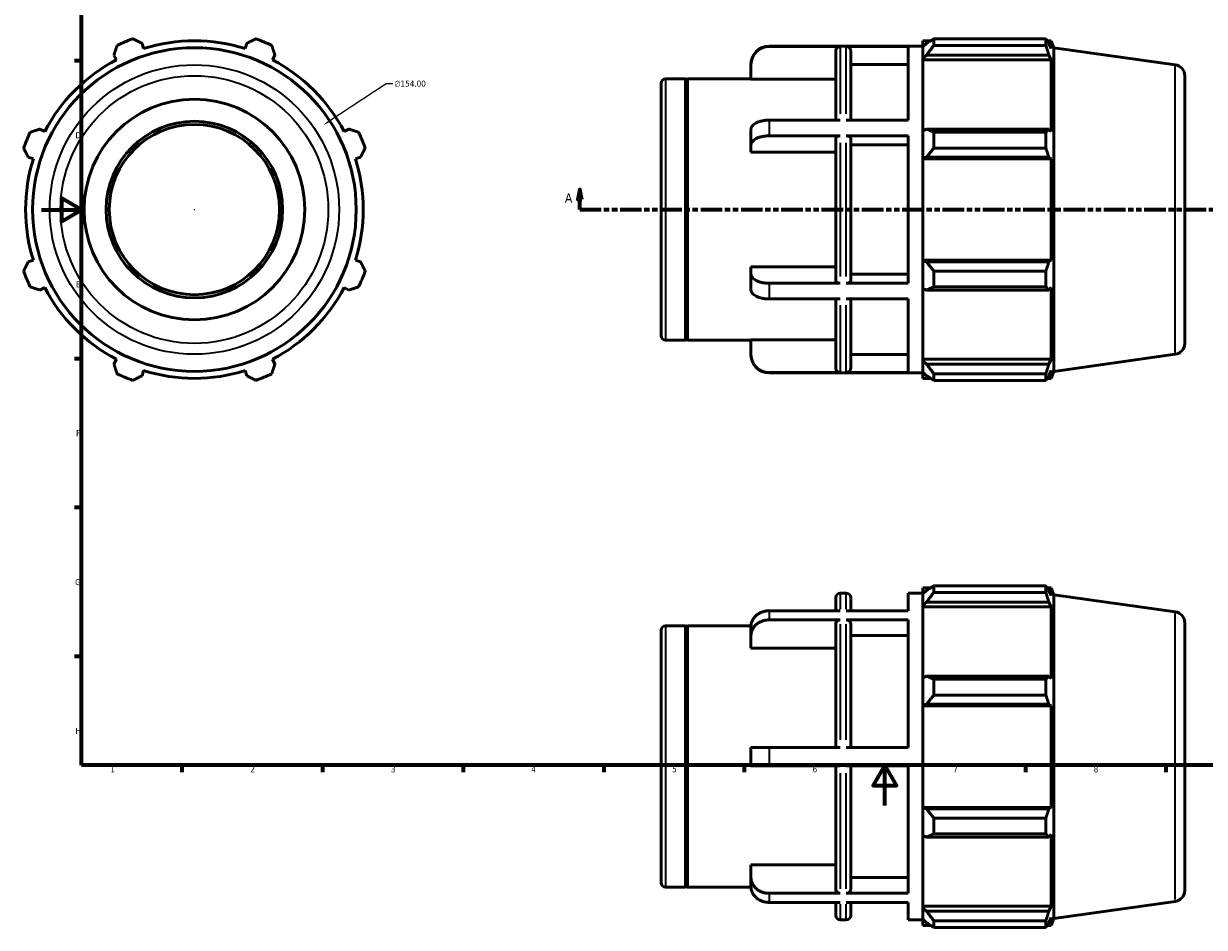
# Model space of a CAD drawing. Header units: millimetres. Extents: x -51 to 930, y -61 to 754.
# Tile 1 of 3: x -9 to 580, y -61 to 390. Entities that reach past the tile are written whole.
import ezdxf

# ---------------------------------------------------------------- set-up
doc = ezdxf.new("R2010")
doc.units = ezdxf.units.MM
doc.linetypes.add('DOUBLE_DASH_CHAIN', pattern=[1.2403, 0.6614, -0.0827, 0.1654, -0.0827, 0.1654, -0.0827])
for name, color, linetype, lineweight in [('Border (ANSI)', 7, 'Continuous', 70), ('Dimension (ANSI)', 7, 'Continuous', 25), ('Section Line (ANSI)', 7, 'DOUBLE_DASH_CHAIN', 70), ('Visible (ANSI)', 7, 'Continuous', 50), ('Visible Narrow (ANSI)', 7, 'Continuous', 35)]:
    doc.layers.add(name, color=color, linetype=linetype, lineweight=lineweight)
doc.styles.add('Label Text (ANSI)', font='tahoma.ttf')
doc.styles.add('Note Text (ANSI)', font='tahoma.ttf')
doc.dimstyles.new('Default - mm (ANSI)', dxfattribs={"dimtxt": 3.048, "dimasz": 2.5, "dimexe": 3.175, "dimexo": 1.6002, "dimgap": 0.8, "dimtad": 0, "dimtoh": 1, "dimrnd": 1e-08, "dimzin": 4, "dimdsep": 46, "dimtxsty": 'Note Text (ANSI)', "dimcen": 0.09, "dimdle": 10, "dimclrd": 256, "dimclre": 256, "dimclrt": 256, "dimadec": 1, "dimazin": 1, "dimtfac": 1, "dimtofl": 0, "dimtmove": 0, "dimatfit": 3, "dimfxl": 1, "dimtolj": 1, "dimtzin": 4, "dimlwd": -1, "dimlwe": -1, "dimarcsym": 0})

# ---------------------------------------------------------------- blocks, each defined once
blk = doc.blocks.new('Borders Default Border')
at = {"layer": 'Border (ANSI)'}
for p, q in [((20, 371.25), (16.55, 371.25)), ((20, 222.75), (16.55, 222.75)), ((20, 148.5), (16.55, 148.5)), ((20, 74.25), (16.55, 74.25)), ((70.08, 20), (70.08, 16.55)), ((140.17, 20), (140.17, 16.55)), ((210.25, 20), (210.25, 16.55)), ((280.33, 20), (280.33, 16.55)), ((350.42, 20), (350.42, 16.55)), ((490.58, 20), (490.58, 16.55)), ((560.67, 20), (560.67, 16.55))]:
    blk.add_line(p, q, dxfattribs=at)
at = {"layer": 'Border (ANSI)', "flags": 128}
for points in [[(20, 20), (20, 574), (821, 574), (821, 20), (20, 20)], [(0, 297), (20, 297), (10, 302.77), (10, 291.23), (20, 297)], [(420.5, 0), (420.5, 20), (414.73, 10), (426.27, 10), (420.5, 20)]]:
    blk.add_lwpolyline(points, dxfattribs=at)
at = {"layer": 'Border (ANSI)', "char_height": 3.05, "attachment_point": 7, "style": 'Note Text (ANSI)'}
for s, insert in [('D', (16.96, 332.6)), ('E', (17.21, 258.35)), ('F', (17.29, 184.1)), ('G', (16.81, 109.79)), ('H', (16.97, 35.6)), ('1', (34.35, 16.55)), ('2', (104.2, 16.55)), ('3', (174.26, 16.49)), ('4', (244.23, 16.55)), ('5', (314.48, 16.49)), ('6', (384.49, 16.49)), ('7', (454.6, 16.55)), ('8', (524.63, 16.48))]:
    blk.add_mtext(s, dxfattribs=dict(at, insert=insert))
blk = doc.blocks.new('2dTransSection0')
at = {"layer": 'Section Line (ANSI)', "linetype": 'Continuous'}
for p, q in [((268.38, 307.11), (267.38, 302.11)), ((268.38, 302.11), (268.38, 307.11)), ((269.38, 302.11), (268.38, 307.11)), ((620.68, 307.11), (619.68, 302.11)), ((620.68, 302.11), (620.68, 307.11)), ((621.68, 302.11), (620.68, 307.11)), ((267.38, 302.11), (269.38, 302.11)), ((268.38, 297.11), (268.38, 302.11)), ((619.68, 302.11), (621.68, 302.11)), ((620.68, 297.11), (620.68, 302.11)), ((268.38, 297.11), (278.89, 297.11)), ((610.18, 297.11), (620.68, 297.11))]:
    blk.add_line(p, q, dxfattribs=at)
at = {"layer": 'Section Line (ANSI)', "linetype": 'DOUBLE_DASH_CHAIN', "ltscale": 16.210289}
blk.add_line((268.38, 297.11), (620.68, 297.11), dxfattribs=at)
at = {"layer": 'Section Line (ANSI)', "linetype": 'Continuous', "flags": 128}
for points in [[(269.38, 302.11), (268.38, 307.11), (267.38, 302.11), (269.38, 302.11)], [(621.68, 302.11), (620.68, 307.11), (619.68, 302.11), (621.68, 302.11)]]:
    blk.add_lwpolyline(points, dxfattribs=at)
at = {"layer": 'Section Line (ANSI)'}
for points in [[(269.38, 302.11), (268.38, 307.11), (267.38, 302.11), (269.38, 302.11)], [(621.68, 302.11), (620.68, 307.11), (619.68, 302.11), (621.68, 302.11)]]:
    blk.add_solid(points, dxfattribs=at)
at = {"layer": 'Section Line (ANSI)', "char_height": 4.57, "attachment_point": 7, "style": 'Label Text (ANSI)'}
for insert in [(261.02, 300.61), (624.15, 300.61)]:
    blk.add_mtext('A', dxfattribs=dict(at, insert=insert))
blk = doc.blocks.new('*D11')
at = {"layer": 'Defpoints', "color": 0, "transparency": 16777216}
for p in [(140.68, 339.31), (11.88, 254.9)]:
    blk.add_point(p, dxfattribs=at)
at = {"layer": 'Dimension (ANSI)', "transparency": 16777216}
for p, q in [((171.92, 359.78), (142.78, 340.68)), ((175.14, 359.78), (171.92, 359.78)), ((76.19, 297.11), (76.37, 297.11)), ((76.28, 297.02), (76.28, 297.2))]:
    blk.add_line(p, q, dxfattribs=at)
blk.add_solid([(142.55, 341.03), (143, 340.33), (140.68, 339.31)], dxfattribs=at)
at = {"layer": 'Dimension (ANSI)', "transparency": 16777216, "insert": (175.94, 361.42), "char_height": 3.048, "attachment_point": 1, "style": 'Note Text (ANSI)'}
blk.add_mtext('\\A1;∅154.00', dxfattribs=at)

msp = doc.modelspace()

# ---------------------------------------------------------------- linework, layer by layer
at = {"layer": 'Visible (ANSI)'}
for p, q in [((50.972, 377.378), (50.155, 379.967)), ((102.406, 379.967), (101.59, 377.378)), ((362.824, 378.558), (439.531, 378.558)), ((398.231, 378.432), (362.824, 378.432)), ((432.074, 378.432), (401.288, 378.432)), ((432.074, 341.689), (432.074, 378.432)), ((439.531, 381.273), (439.531, 378.241)), ((439.531, 381.273), (443.384, 381.273)), ((441.341, 379.967), (439.531, 378.241)), ((439.531, 372.566), (439.531, 378.241)), ((444.961, 382.262), (444.961, 378.99)), ((444.961, 382.262), (500.81, 382.262)), ((500.81, 378.99), (444.961, 378.99)), ((500.81, 378.99), (500.81, 382.262)), ((501.447, 381.273), (503.369, 381.273)), ((503.369, 377.378), (502.272, 379.967)), ((504.781, 377.778), (503.369, 381.273)), ((503.369, 377.378), (503.369, 381.273)), ((504.781, 216.438), (504.781, 377.778)), ((565.297, 369.274), (504.781, 377.778)), ((36.164, 374.172), (37.418, 371.763)), ((115.144, 371.763), (116.397, 374.172)), ((396.031, 341.689), (396.031, 376.229)), ((403.488, 376.229), (403.488, 341.689)), ((439.531, 372.566), (441.341, 374.172)), ((439.531, 371.763), (439.531, 372.566)), ((439.531, 371.763), (439.531, 336.389)), ((439.531, 371.763), (503.369, 371.763)), ((441.341, 374.172), (502.272, 374.172)), ((502.272, 374.172), (503.369, 371.763)), ((503.369, 335.971), (503.369, 371.763)), ((353.774, 369.367), (353.774, 369.508)), ((353.774, 362.111), (353.774, 369.367)), ((432.074, 369.367), (403.488, 369.367)), ((309.031, 234.148), (309.031, 360.068)), ((311.231, 362.268), (321.131, 362.268)), ((321.131, 231.948), (321.131, 362.268)), ((321.131, 361.814), (322.131, 362.268)), ((322.131, 231.948), (322.131, 362.268)), ((322.131, 362.268), (353.774, 362.268)), ((396.031, 362.111), (353.774, 362.111)), ((570.031, 363.827), (570.031, 230.389)), ((398.231, 341.689), (362.824, 341.689)), ((432.074, 341.689), (401.288, 341.689)), ((1.625, 335.971), (-0.783, 337.225)), ((153.344, 337.225), (150.936, 335.971)), ((353.774, 329.319), (353.774, 337.156)), ((441.341, 337.225), (439.531, 336.389)), ((439.531, 322.689), (439.531, 336.389)), ((502.272, 337.225), (441.341, 337.225)), ((444.961, 335.653), (444.961, 327.752)), ((444.961, 335.653), (500.81, 335.653)), ((500.81, 327.752), (500.81, 335.653)), ((503.369, 335.971), (502.272, 337.225)), ((398.231, 333.851), (362.824, 333.851)), ((396.031, 261.467), (396.031, 332.75)), ((432.074, 333.851), (401.288, 333.851)), ((403.488, 332.75), (403.488, 261.467)), ((432.074, 260.365), (432.074, 333.851)), ((353.774, 325.691), (353.774, 329.319)), ((396.031, 325.691), (353.774, 325.691)), ((432.074, 329.319), (403.488, 329.319)), ((500.81, 327.752), (444.961, 327.752)), ((-6.578, 323.233), (-3.989, 322.417)), ((156.55, 322.417), (159.14, 323.233)), ((439.531, 322.689), (441.341, 323.233)), ((439.531, 322.417), (439.531, 322.689)), ((439.531, 322.417), (439.531, 271.799)), ((439.531, 322.417), (503.369, 322.417)), ((441.341, 323.233), (502.272, 323.233)), ((502.272, 323.233), (503.369, 322.417)), ((503.369, 271.799), (503.369, 322.417)), ((-3.989, 271.799), (-6.578, 270.983)), ((159.14, 270.983), (156.55, 271.799)), ((439.531, 271.527), (439.531, 271.799)), ((439.531, 271.799), (503.369, 271.799)), ((441.341, 270.983), (439.531, 271.527)), ((439.531, 257.827), (439.531, 271.527)), ((502.272, 270.983), (441.341, 270.983)), ((503.369, 271.799), (502.272, 270.983)), ((353.774, 264.898), (353.774, 268.526)), ((353.774, 268.526), (396.031, 268.526)), ((444.961, 266.464), (444.961, 258.564)), ((444.961, 266.464), (500.81, 266.464)), ((500.81, 258.564), (500.81, 266.464)), ((353.774, 257.06), (353.774, 264.898)), ((398.231, 260.365), (362.824, 260.365)), ((432.074, 260.365), (401.288, 260.365)), ((403.488, 264.898), (432.074, 264.898)), ((-0.783, 256.991), (1.625, 258.245)), ((150.936, 258.245), (153.344, 256.991)), ((439.531, 257.827), (441.341, 256.991)), ((439.531, 257.827), (439.531, 222.453)), ((441.341, 256.991), (502.272, 256.991)), ((500.81, 258.564), (444.961, 258.564)), ((502.272, 256.991), (503.369, 258.245)), ((503.369, 222.453), (503.369, 258.245)), ((398.231, 252.527), (362.824, 252.527)), ((396.031, 217.987), (396.031, 252.527)), ((432.074, 252.527), (401.288, 252.527)), ((403.488, 252.527), (403.488, 217.987)), ((432.074, 215.784), (432.074, 252.527)), ((311.231, 231.948), (321.131, 231.948)), ((321.131, 232.403), (322.131, 231.948)), ((322.131, 231.948), (353.774, 231.948)), ((353.774, 224.85), (353.774, 232.105)), ((353.774, 232.105), (396.031, 232.105)), ((353.774, 224.708), (353.774, 224.85)), ((403.488, 224.85), (432.074, 224.85)), ((565.297, 224.943), (504.781, 216.438)), ((37.418, 222.453), (36.164, 220.045)), ((116.397, 220.045), (115.144, 222.453)), ((439.531, 221.65), (439.531, 222.453)), ((439.531, 222.453), (503.369, 222.453)), ((439.531, 215.975), (439.531, 221.65)), ((441.341, 220.045), (439.531, 221.65)), ((502.272, 220.045), (441.341, 220.045)), ((503.369, 222.453), (502.272, 220.045)), ((50.155, 214.249), (50.972, 216.839)), ((101.59, 216.839), (102.406, 214.249)), ((398.231, 215.784), (362.824, 215.784)), ((362.824, 215.658), (439.531, 215.658)), ((432.074, 215.784), (401.288, 215.784)), ((439.531, 215.975), (441.341, 214.249)), ((439.531, 215.975), (439.531, 212.943)), ((439.531, 212.943), (443.384, 212.943)), ((444.961, 215.227), (444.961, 211.954)), ((444.961, 215.227), (500.81, 215.227)), ((500.81, 211.954), (444.961, 211.954)), ((500.81, 211.954), (500.81, 215.227)), ((501.447, 212.943), (503.369, 212.943)), ((502.272, 214.249), (503.369, 216.839)), ((503.369, 212.943), (503.369, 216.839)), ((504.781, 216.438), (503.369, 212.943)), ((439.531, 108.513), (439.531, 105.481)), ((439.531, 108.513), (443.384, 108.513)), ((441.341, 107.207), (439.531, 105.481)), ((444.961, 109.502), (444.961, 106.229)), ((444.961, 109.502), (500.81, 109.502)), ((500.81, 106.229), (444.961, 106.229)), ((500.81, 106.229), (500.81, 109.502)), ((501.447, 108.513), (503.369, 108.513)), ((503.369, 104.618), (502.272, 107.207)), ((504.781, 105.018), (503.369, 108.513)), ((503.369, 104.618), (503.369, 108.513)), ((396.031, 97.039), (396.031, 103.598)), ((398.231, 105.798), (401.288, 105.798)), ((403.488, 103.598), (403.488, 97.039)), ((432.074, 97.039), (432.074, 105.798)), ((432.074, 105.798), (439.531, 105.798)), ((439.531, 99.806), (439.531, 105.481)), ((439.531, 99.806), (441.341, 101.412)), ((441.341, 101.412), (502.272, 101.412)), ((502.272, 101.412), (503.369, 99.003)), ((504.781, -56.322), (504.781, 105.018)), ((565.297, 96.513), (504.781, 105.018)), ((398.231, 97.039), (362.824, 97.039)), ((432.074, 97.039), (401.288, 97.039)), ((439.531, 99.003), (439.531, 99.806)), ((439.531, 99.003), (439.531, 63.629)), ((439.531, 99.003), (503.369, 99.003)), ((503.369, 63.211), (503.369, 99.003)), ((311.231, 89.508), (321.131, 89.508)), ((321.131, -40.812), (321.131, 89.508)), ((321.131, 89.053), (322.131, 89.508)), ((322.131, -40.812), (322.131, 89.508)), ((322.131, 89.508), (353.782, 89.508)), ((353.774, 84.663), (353.774, 89.188)), ((398.231, 92.514), (362.824, 92.514)), ((396.031, 28.873), (396.031, 90.606)), ((432.074, 92.514), (401.288, 92.514)), ((403.488, 90.606), (403.488, 28.873)), ((432.074, 28.873), (432.074, 92.514)), ((570.031, 91.067), (570.031, -42.371)), ((309.031, -38.612), (309.031, 87.308)), ((353.774, 78.38), (353.774, 84.663)), ((432.074, 84.663), (403.488, 84.663)), ((396.031, 78.38), (353.774, 78.38)), ((441.341, 64.465), (439.531, 63.629)), ((439.531, 49.929), (439.531, 63.629)), ((502.272, 64.465), (441.341, 64.465)), ((444.961, 62.893), (444.961, 54.992)), ((444.961, 62.893), (500.81, 62.893)), ((500.81, 54.992), (500.81, 62.893)), ((503.369, 63.211), (502.272, 64.465)), ((500.81, 54.992), (444.961, 54.992)), ((439.531, 49.929), (441.341, 50.473)), ((439.531, 49.657), (439.531, 49.929)), ((439.531, 49.657), (439.531, -0.961)), ((439.531, 49.657), (503.369, 49.657)), ((441.341, 50.473), (502.272, 50.473)), ((502.272, 50.473), (503.369, 49.657)), ((503.369, -0.961), (503.369, 49.657)), ((353.774, 19.823), (353.774, 28.873)), ((398.231, 28.873), (362.824, 28.873)), ((401.288, 28.873), (432.074, 28.873)), ((398.231, 19.823), (362.824, 19.823)), ((396.031, -41.91), (396.031, 19.823)), ((432.074, 19.823), (401.288, 19.823)), ((403.488, 19.823), (403.488, -41.91)), ((432.074, -43.818), (432.074, 19.823)), ((439.531, -1.233), (439.531, -0.961)), ((439.531, -0.961), (503.369, -0.961)), ((439.531, -14.933), (439.531, -1.233)), ((441.341, -1.777), (439.531, -1.233)), ((502.272, -1.777), (441.341, -1.777)), ((503.369, -0.961), (502.272, -1.777)), ((444.961, -6.296), (444.961, -14.196)), ((444.961, -6.296), (500.81, -6.296)), ((500.81, -14.196), (500.81, -6.296)), ((439.531, -14.933), (439.531, -50.307)), ((439.531, -14.933), (441.341, -15.769)), ((441.341, -15.769), (502.272, -15.769)), ((500.81, -14.196), (444.961, -14.196)), ((502.272, -15.769), (503.369, -14.515)), ((503.369, -50.307), (503.369, -14.515)), ((353.774, -35.967), (353.774, -29.683)), ((353.774, -29.683), (396.031, -29.683)), ((311.231, -40.812), (321.131, -40.812)), ((321.131, -40.357), (322.131, -40.812)), ((322.131, -40.812), (353.782, -40.812)), ((353.774, -40.492), (353.774, -35.967)), ((403.488, -35.967), (432.074, -35.967)), ((398.231, -43.818), (362.824, -43.818)), ((432.074, -43.818), (401.288, -43.818)), ((398.231, -48.343), (362.824, -48.343)), ((396.031, -54.902), (396.031, -48.343)), ((432.074, -48.343), (401.288, -48.343)), ((403.488, -48.343), (403.488, -54.902)), ((432.074, -57.102), (432.074, -48.343)), ((439.531, -51.11), (439.531, -50.307)), ((439.531, -50.307), (503.369, -50.307)), ((439.531, -56.785), (439.531, -51.11)), ((441.341, -52.715), (439.531, -51.11)), ((502.272, -52.715), (441.341, -52.715)), ((503.369, -50.307), (502.272, -52.715)), ((565.297, -47.817), (504.781, -56.322)), ((398.231, -57.102), (401.288, -57.102)), ((432.074, -57.102), (439.531, -57.102)), ((439.531, -56.785), (439.531, -59.817)), ((439.531, -56.785), (441.341, -58.511)), ((444.961, -57.533), (444.961, -60.806)), ((444.961, -57.533), (500.81, -57.533)), ((500.81, -60.806), (500.81, -57.533)), ((502.272, -58.511), (503.369, -55.922)), ((503.369, -59.817), (503.369, -55.922)), ((504.781, -56.322), (503.369, -59.817)), ((439.531, -59.817), (443.384, -59.817)), ((500.81, -60.806), (444.961, -60.806)), ((501.447, -59.817), (503.369, -59.817))]:
    msp.add_line(p, q, dxfattribs=at)
for radius in [80.67, 55, 44, 42.463]:
    msp.add_circle((76.281, 297.108), radius, dxfattribs=at)
for centre, radius, start, end in [((76.281, 297.108), 90.5, 109.791984, 115.208016), ((76.281, 297.108), 84.165, 72.5, 107.5), ((76.281, 297.108), 90.5, 64.791984, 70.208016), ((362.824, 369.508), 9.05, 90, 180), ((76.281, 297.108), 84.165, 117.5, 152.5), ((76.281, 297.108), 84.165, 27.5, 62.5), ((564.531, 363.827), 5.5, 0, 82), ((311.231, 360.068), 2.2, 90, 180), ((76.281, 297.108), 90.5, 154.791984, 160.208016), ((76.281, 297.108), 90.5, 19.791984, 25.208016), ((76.281, 297.108), 84.165, 162.5, 197.5), ((76.281, 297.108), 84.165, 342.5, 17.5), ((76.281, 297.108), 90.5, 199.791984, 205.208016), ((76.281, 297.108), 90.5, 334.791984, 340.208016), ((76.281, 297.108), 84.165, 207.5, 242.5), ((76.281, 297.108), 84.165, 297.5, 332.5), ((311.231, 234.148), 2.2, 180, 270), ((564.531, 230.389), 5.5, 278, 0), ((362.824, 224.708), 9.05, 180, 270), ((76.281, 297.108), 90.5, 244.791984, 250.208016), ((76.281, 297.108), 84.165, 252.5, 287.5), ((76.281, 297.108), 90.5, 289.791984, 295.208016), ((398.231, 103.598), 2.2, 90, 180), ((401.288, 103.598), 2.2, 0, 90), ((564.531, 91.067), 5.5, 0, 82), ((311.231, 87.308), 2.2, 90, 180), ((311.231, -38.612), 2.2, 180, 270), ((564.531, -42.371), 5.5, 278, 0), ((398.231, -54.902), 2.2, 180, 270), ((401.288, -54.902), 2.2, 270, 0)]:
    msp.add_arc(centre, radius, start, end, dxfattribs=at)
for points, weights in [([(36.164, 374.172), (36.934, 376.531), (37.736, 378.99)], [1.00158162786, 1.00119923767, 1]), ([(45.637, 382.262), (47.942, 381.091), (50.155, 379.967)], [1, 1.00119923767, 1.00158162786]), ([(102.406, 379.967), (104.619, 381.091), (106.925, 382.262)], [1.00158162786, 1.00119923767, 1]), ([(114.825, 378.99), (115.627, 376.531), (116.397, 374.172)], [1, 1.00119923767, 1.00158162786]), ([(444.961, 382.262), (443.079, 381.091), (441.341, 379.967)], [1.01289407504, 1.00929455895, 1.00488684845]), ([(441.341, 374.172), (443.079, 376.531), (444.961, 378.99)], [1.00488684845, 1.00929455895, 1.01289407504]), ([(500.81, 382.262), (501.57, 381.091), (502.272, 379.967)], [1, 1.00119923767, 1.00158162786]), ([(502.272, 374.172), (501.57, 376.531), (500.81, 378.99)], [1.00158162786, 1.00119923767, 1]), ([(-5.601, 335.653), (-3.143, 336.455), (-0.783, 337.225)], [1, 1.00119923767, 1.00158162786]), ([(153.344, 337.225), (155.704, 336.455), (158.162, 335.653)], [1.00158162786, 1.00119923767, 1]), ([(444.961, 335.653), (443.079, 336.455), (441.341, 337.225)], [1.01289407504, 1.00929455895, 1.00488684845]), ([(500.81, 335.653), (501.57, 336.455), (502.272, 337.225)], [1, 1.00119923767, 1.00158162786]), ([(-6.578, 323.233), (-7.702, 325.447), (-8.873, 327.752)], [1.00158162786, 1.00119923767, 1]), ([(161.435, 327.752), (160.264, 325.447), (159.14, 323.233)], [1, 1.00119923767, 1.00158162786]), ([(441.341, 323.233), (443.079, 325.447), (444.961, 327.752)], [1.00488684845, 1.00929455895, 1.01289407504]), ([(502.272, 323.233), (501.57, 325.447), (500.81, 327.752)], [1.00158162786, 1.00119923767, 1]), ([(-8.873, 266.464), (-7.702, 268.77), (-6.578, 270.983)], [1, 1.00119923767, 1.00158162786]), ([(159.14, 270.983), (160.264, 268.77), (161.435, 266.464)], [1.00158162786, 1.00119923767, 1]), ([(444.961, 266.464), (443.079, 268.77), (441.341, 270.983)], [1.01289407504, 1.00929455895, 1.00488684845]), ([(500.81, 266.464), (501.57, 268.77), (502.272, 270.983)], [1, 1.00119923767, 1.00158162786]), ([(-0.783, 256.991), (-3.143, 257.761), (-5.601, 258.564)], [1.00158162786, 1.00119923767, 1]), ([(158.162, 258.564), (155.704, 257.761), (153.344, 256.991)], [1, 1.00119923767, 1.00158162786]), ([(441.341, 256.991), (443.079, 257.761), (444.961, 258.564)], [1.00488684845, 1.00929455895, 1.01289407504]), ([(502.272, 256.991), (501.57, 257.761), (500.81, 258.564)], [1.00158162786, 1.00119923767, 1]), ([(37.736, 215.227), (36.934, 217.685), (36.164, 220.045)], [1, 1.00119923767, 1.00158162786]), ([(116.397, 220.045), (115.627, 217.685), (114.825, 215.227)], [1.00158162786, 1.00119923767, 1]), ([(444.961, 215.227), (443.079, 217.685), (441.341, 220.045)], [1.01289407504, 1.00929455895, 1.00488684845]), ([(500.81, 215.227), (501.57, 217.685), (502.272, 220.045)], [1, 1.00119923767, 1.00158162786]), ([(50.155, 214.249), (47.942, 213.125), (45.637, 211.954)], [1.00158162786, 1.00119923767, 1]), ([(106.925, 211.954), (104.619, 213.125), (102.406, 214.249)], [1, 1.00119923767, 1.00158162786]), ([(441.341, 214.249), (443.079, 213.125), (444.961, 211.954)], [1.00488684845, 1.00929455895, 1.01289407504]), ([(502.272, 214.249), (501.57, 213.125), (500.81, 211.954)], [1.00158162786, 1.00119923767, 1]), ([(444.961, 109.502), (443.079, 108.331), (441.341, 107.207)], [1.01289407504, 1.00929455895, 1.00488684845]), ([(441.341, 101.412), (443.079, 103.771), (444.961, 106.229)], [1.00488684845, 1.00929455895, 1.01289407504]), ([(500.81, 109.502), (501.57, 108.331), (502.272, 107.207)], [1, 1.00119923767, 1.00158162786]), ([(502.272, 101.412), (501.57, 103.771), (500.81, 106.229)], [1.00158162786, 1.00119923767, 1]), ([(444.961, 62.893), (443.079, 63.695), (441.341, 64.465)], [1.01289407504, 1.00929455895, 1.00488684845]), ([(500.81, 62.893), (501.57, 63.695), (502.272, 64.465)], [1, 1.00119923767, 1.00158162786]), ([(441.341, 50.473), (443.079, 52.687), (444.961, 54.992)], [1.00488684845, 1.00929455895, 1.01289407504]), ([(502.272, 50.473), (501.57, 52.687), (500.81, 54.992)], [1.00158162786, 1.00119923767, 1]), ([(444.961, -6.296), (443.079, -3.99), (441.341, -1.777)], [1.01289407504, 1.00929455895, 1.00488684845]), ([(500.81, -6.296), (501.57, -3.99), (502.272, -1.777)], [1, 1.00119923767, 1.00158162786]), ([(441.341, -15.769), (443.079, -14.999), (444.961, -14.196)], [1.00488684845, 1.00929455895, 1.01289407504]), ([(502.272, -15.769), (501.57, -14.999), (500.81, -14.196)], [1.00158162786, 1.00119923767, 1]), ([(444.961, -57.533), (443.079, -55.075), (441.341, -52.715)], [1.01289407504, 1.00929455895, 1.00488684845]), ([(500.81, -57.533), (501.57, -55.075), (502.272, -52.715)], [1, 1.00119923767, 1.00158162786]), ([(441.341, -58.511), (443.079, -59.635), (444.961, -60.806)], [1.00488684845, 1.00929455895, 1.01289407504]), ([(502.272, -58.511), (501.57, -59.635), (500.81, -60.806)], [1.00158162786, 1.00119923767, 1])]:
    msp.add_rational_spline(points, weights, degree=2, dxfattribs=at)
for points, knots in [([(353.774, 369.367), (353.774, 369.926), (353.829, 370.538), (354.067, 371.735), (354.25, 372.321), (354.678, 373.355), (354.962, 373.899), (355.639, 374.913), (356.032, 375.384), (356.822, 376.175), (357.292, 376.567), (358.304, 377.245), (358.847, 377.529), (359.878, 377.957), (360.463, 378.14), (361.656, 378.377), (362.266, 378.432), (362.824, 378.432)], [-1.3414583, -1.3414583, -1.3414583, -1.3414583, -1.1735102, -1.1735102, -1.0055622, -1.0055622, -0.8378034, -0.8378034, -0.6700445, -0.6700445, -0.5024671, -0.5024671, -0.3348897, -0.3348897, -0.1674448, -0.1674448, 0, 0, 0, 0]), ([(396.031, 376.229), (396.031, 376.501), (396.095, 376.821), (396.303, 377.324), (396.484, 377.595), (396.868, 377.98), (397.139, 378.161), (397.64, 378.369), (397.96, 378.432), (398.231, 378.432)], [0.97824083, 0.97824083, 0.97824083, 0.97824083, 1.05986767, 1.05986767, 1.14142425, 1.14142425, 1.22290066, 1.22290066, 1.30431272, 1.30431272, 1.30431272, 1.30431272]), ([(401.288, 378.432), (401.56, 378.432), (401.879, 378.369), (402.381, 378.161), (402.652, 377.98), (403.036, 377.595), (403.217, 377.324), (403.425, 376.821), (403.488, 376.501), (403.488, 376.229)], [0, 0, 0, 0, 0.08141206, 0.08141206, 0.16288846, 0.16288846, 0.24444505, 0.24444505, 0.32607188, 0.32607188, 0.32607188, 0.32607188]), ([(362.824, 341.689), (362.266, 341.689), (361.656, 341.661), (360.463, 341.543), (359.878, 341.451), (358.847, 341.237), (358.304, 341.095), (357.292, 340.757), (356.822, 340.56), (356.032, 340.165), (355.639, 339.929), (354.962, 339.422), (354.678, 339.151), (354.25, 338.634), (354.067, 338.34), (353.829, 337.742), (353.774, 337.436), (353.774, 337.156)], [0, 0, 0, 0, 0.1674448, 0.1674448, 0.3348897, 0.3348897, 0.5024671, 0.5024671, 0.6700445, 0.6700445, 0.8378034, 0.8378034, 1.0055622, 1.0055622, 1.1735102, 1.1735102, 1.3414583, 1.3414583, 1.3414583, 1.3414583]), ([(353.774, 329.319), (353.774, 329.599), (353.829, 329.904), (354.067, 330.503), (354.25, 330.796), (354.678, 331.313), (354.962, 331.585), (355.639, 332.092), (356.032, 332.327), (356.822, 332.723), (357.292, 332.919), (358.304, 333.258), (358.847, 333.4), (359.878, 333.614), (360.463, 333.705), (361.656, 333.824), (362.266, 333.851), (362.824, 333.851)], [-1.3414583, -1.3414583, -1.3414583, -1.3414583, -1.1735102, -1.1735102, -1.0055622, -1.0055622, -0.8378034, -0.8378034, -0.6700445, -0.6700445, -0.5024671, -0.5024671, -0.3348897, -0.3348897, -0.1674448, -0.1674448, 0, 0, 0, 0]), ([(398.231, 333.851), (397.96, 333.851), (397.64, 333.82), (397.139, 333.716), (396.868, 333.625), (396.484, 333.433), (396.303, 333.297), (396.095, 333.046), (396.031, 332.886), (396.031, 332.75)], [0, 0, 0, 0, 0.08141206, 0.08141206, 0.16288846, 0.16288846, 0.24444505, 0.24444505, 0.32607188, 0.32607188, 0.32607188, 0.32607188]), ([(403.488, 332.75), (403.488, 332.886), (403.425, 333.046), (403.217, 333.297), (403.036, 333.433), (402.652, 333.625), (402.381, 333.716), (401.879, 333.82), (401.56, 333.851), (401.288, 333.851)], [-0.32607188, -0.32607188, -0.32607188, -0.32607188, -0.24444505, -0.24444505, -0.16288846, -0.16288846, -0.08141206, -0.08141206, 0, 0, 0, 0]), ([(362.824, 260.365), (362.266, 260.365), (361.656, 260.392), (360.463, 260.511), (359.878, 260.602), (358.847, 260.816), (358.304, 260.959), (357.292, 261.297), (356.822, 261.494), (356.032, 261.889), (355.639, 262.125), (354.962, 262.632), (354.678, 262.903), (354.25, 263.42), (354.067, 263.713), (353.829, 264.312), (353.774, 264.618), (353.774, 264.898)], [0, 0, 0, 0, 0.1674448, 0.1674448, 0.3348897, 0.3348897, 0.5024671, 0.5024671, 0.6700445, 0.6700445, 0.8378034, 0.8378034, 1.0055622, 1.0055622, 1.1735102, 1.1735102, 1.3414583, 1.3414583, 1.3414583, 1.3414583]), ([(396.031, 261.467), (396.031, 261.331), (396.095, 261.17), (396.303, 260.919), (396.484, 260.783), (396.868, 260.591), (397.139, 260.501), (397.64, 260.397), (397.96, 260.365), (398.231, 260.365)], [-0.32607188, -0.32607188, -0.32607188, -0.32607188, -0.24444505, -0.24444505, -0.16288846, -0.16288846, -0.08141206, -0.08141206, 0, 0, 0, 0]), ([(401.288, 260.365), (401.56, 260.365), (401.879, 260.397), (402.381, 260.501), (402.652, 260.591), (403.036, 260.783), (403.217, 260.919), (403.425, 261.17), (403.488, 261.331), (403.488, 261.467)], [0, 0, 0, 0, 0.08141206, 0.08141206, 0.16288846, 0.16288846, 0.24444505, 0.24444505, 0.32607188, 0.32607188, 0.32607188, 0.32607188]), ([(353.774, 257.06), (353.774, 256.78), (353.829, 256.475), (354.067, 255.876), (354.25, 255.583), (354.678, 255.066), (354.962, 254.794), (355.639, 254.287), (356.032, 254.051), (356.822, 253.656), (357.292, 253.46), (358.304, 253.121), (358.847, 252.979), (359.878, 252.765), (360.463, 252.674), (361.656, 252.555), (362.266, 252.527), (362.824, 252.527)], [-1.3414583, -1.3414583, -1.3414583, -1.3414583, -1.1735102, -1.1735102, -1.0055622, -1.0055622, -0.8378034, -0.8378034, -0.6700445, -0.6700445, -0.5024671, -0.5024671, -0.3348897, -0.3348897, -0.1674448, -0.1674448, 0, 0, 0, 0]), ([(362.824, 215.784), (362.266, 215.784), (361.656, 215.839), (360.463, 216.077), (359.878, 216.259), (358.847, 216.687), (358.304, 216.972), (357.292, 217.649), (356.822, 218.041), (356.032, 218.832), (355.639, 219.303), (354.962, 220.318), (354.678, 220.861), (354.25, 221.895), (354.067, 222.481), (353.829, 223.678), (353.774, 224.29), (353.774, 224.85)], [0, 0, 0, 0, 0.1674448, 0.1674448, 0.3348897, 0.3348897, 0.5024671, 0.5024671, 0.6700445, 0.6700445, 0.8378034, 0.8378034, 1.0055622, 1.0055622, 1.1735102, 1.1735102, 1.3414583, 1.3414583, 1.3414583, 1.3414583]), ([(396.031, 217.987), (396.031, 217.715), (396.095, 217.395), (396.303, 216.892), (396.484, 216.621), (396.868, 216.237), (397.139, 216.055), (397.64, 215.848), (397.96, 215.784), (398.231, 215.784)], [-0.32607188, -0.32607188, -0.32607188, -0.32607188, -0.24444505, -0.24444505, -0.16288846, -0.16288846, -0.08141206, -0.08141206, 0, 0, 0, 0]), ([(401.288, 215.784), (401.56, 215.784), (401.879, 215.848), (402.381, 216.055), (402.652, 216.237), (403.036, 216.621), (403.217, 216.892), (403.425, 217.395), (403.488, 217.715), (403.488, 217.987)], [0, 0, 0, 0, 0.08141206, 0.08141206, 0.16288846, 0.16288846, 0.24444505, 0.24444505, 0.32607188, 0.32607188, 0.32607188, 0.32607188]), ([(362.824, 97.039), (362.266, 97.039), (361.656, 96.992), (360.463, 96.786), (359.878, 96.628), (358.847, 96.257), (358.304, 96.011), (357.292, 95.424), (356.822, 95.084), (356.032, 94.399), (355.639, 93.991), (354.962, 93.113), (354.678, 92.643), (354.25, 91.747), (354.067, 91.24), (353.829, 90.203), (353.774, 89.673), (353.774, 89.188)], [0, 0, 0, 0, 0.1674448, 0.1674448, 0.3348897, 0.3348897, 0.5024671, 0.5024671, 0.6700445, 0.6700445, 0.8378034, 0.8378034, 1.0055622, 1.0055622, 1.1735102, 1.1735102, 1.3414583, 1.3414583, 1.3414583, 1.3414583]), ([(353.774, 84.663), (353.774, 85.148), (353.829, 85.678), (354.067, 86.715), (354.25, 87.222), (354.678, 88.118), (354.962, 88.588), (355.639, 89.466), (356.032, 89.874), (356.822, 90.559), (357.292, 90.899), (358.304, 91.486), (358.847, 91.732), (359.878, 92.103), (360.463, 92.261), (361.656, 92.467), (362.266, 92.514), (362.824, 92.514)], [-1.3414583, -1.3414583, -1.3414583, -1.3414583, -1.1735102, -1.1735102, -1.0055622, -1.0055622, -0.8378034, -0.8378034, -0.6700445, -0.6700445, -0.5024671, -0.5024671, -0.3348897, -0.3348897, -0.1674448, -0.1674448, 0, 0, 0, 0]), ([(398.231, 92.514), (397.96, 92.514), (397.64, 92.459), (397.139, 92.279), (396.868, 92.122), (396.484, 91.789), (396.303, 91.554), (396.095, 91.119), (396.031, 90.842), (396.031, 90.606)], [0, 0, 0, 0, 0.08141206, 0.08141206, 0.16288846, 0.16288846, 0.24444505, 0.24444505, 0.32607188, 0.32607188, 0.32607188, 0.32607188]), ([(403.488, 90.606), (403.488, 90.842), (403.425, 91.119), (403.217, 91.554), (403.036, 91.789), (402.652, 92.122), (402.381, 92.279), (401.879, 92.459), (401.56, 92.514), (401.288, 92.514)], [-0.32607188, -0.32607188, -0.32607188, -0.32607188, -0.24444505, -0.24444505, -0.16288846, -0.16288846, -0.08141206, -0.08141206, 0, 0, 0, 0]), ([(362.824, 28.873), (362.266, 28.873), (361.656, 28.873), (360.463, 28.873), (359.878, 28.873), (358.847, 28.873), (358.304, 28.873), (357.292, 28.873), (356.822, 28.873), (356.032, 28.873), (355.639, 28.873), (354.962, 28.873), (354.678, 28.873), (354.25, 28.873), (354.067, 28.873), (353.829, 28.873), (353.774, 28.873), (353.774, 28.873)], [0, 0, 0, 0, 0.1674448, 0.1674448, 0.3348897, 0.3348897, 0.5024671, 0.5024671, 0.6700445, 0.6700445, 0.8378034, 0.8378034, 1.0055622, 1.0055622, 1.1735102, 1.1735102, 1.3414583, 1.3414583, 1.3414583, 1.3414583]), ([(353.774, 19.823), (353.774, 19.823), (353.829, 19.823), (354.067, 19.823), (354.25, 19.823), (354.678, 19.823), (354.962, 19.823), (355.639, 19.823), (356.032, 19.823), (356.822, 19.823), (357.292, 19.823), (358.304, 19.823), (358.847, 19.823), (359.878, 19.823), (360.463, 19.823), (361.656, 19.823), (362.266, 19.823), (362.824, 19.823)], [-1.3414583, -1.3414583, -1.3414583, -1.3414583, -1.1735102, -1.1735102, -1.0055622, -1.0055622, -0.8378034, -0.8378034, -0.6700445, -0.6700445, -0.5024671, -0.5024671, -0.3348897, -0.3348897, -0.1674448, -0.1674448, 0, 0, 0, 0]), ([(362.824, -43.818), (362.266, -43.818), (361.656, -43.771), (360.463, -43.565), (359.878, -43.407), (358.847, -43.036), (358.304, -42.79), (357.292, -42.203), (356.822, -41.863), (356.032, -41.178), (355.639, -40.77), (354.962, -39.892), (354.678, -39.422), (354.25, -38.526), (354.067, -38.019), (353.829, -36.981), (353.774, -36.452), (353.774, -35.967)], [0, 0, 0, 0, 0.1674448, 0.1674448, 0.3348897, 0.3348897, 0.5024671, 0.5024671, 0.6700445, 0.6700445, 0.8378034, 0.8378034, 1.0055622, 1.0055622, 1.1735102, 1.1735102, 1.3414583, 1.3414583, 1.3414583, 1.3414583]), ([(353.774, -40.492), (353.774, -40.977), (353.829, -41.506), (354.067, -42.544), (354.25, -43.051), (354.678, -43.947), (354.962, -44.417), (355.639, -45.295), (356.032, -45.703), (356.822, -46.388), (357.292, -46.728), (358.304, -47.315), (358.847, -47.561), (359.878, -47.932), (360.463, -48.09), (361.656, -48.296), (362.266, -48.343), (362.824, -48.343)], [-1.3414583, -1.3414583, -1.3414583, -1.3414583, -1.1735102, -1.1735102, -1.0055622, -1.0055622, -0.8378034, -0.8378034, -0.6700445, -0.6700445, -0.5024671, -0.5024671, -0.3348897, -0.3348897, -0.1674448, -0.1674448, 0, 0, 0, 0]), ([(396.031, -41.91), (396.031, -42.146), (396.095, -42.423), (396.303, -42.858), (396.484, -43.093), (396.868, -43.426), (397.139, -43.583), (397.64, -43.763), (397.96, -43.818), (398.231, -43.818)], [-0.32607188, -0.32607188, -0.32607188, -0.32607188, -0.24444505, -0.24444505, -0.16288846, -0.16288846, -0.08141206, -0.08141206, 0, 0, 0, 0]), ([(401.288, -43.818), (401.56, -43.818), (401.879, -43.763), (402.381, -43.583), (402.652, -43.426), (403.036, -43.093), (403.217, -42.858), (403.425, -42.423), (403.488, -42.146), (403.488, -41.91)], [0, 0, 0, 0, 0.08141206, 0.08141206, 0.16288846, 0.16288846, 0.24444505, 0.24444505, 0.32607188, 0.32607188, 0.32607188, 0.32607188])]:
    msp.add_open_spline(points, degree=3, knots=knots, dxfattribs=at)
at = {"layer": 'Visible Narrow (ANSI)'}
for p, q in [((362.824, 378.558), (362.824, 378.445)), ((398.231, 378.132), (398.231, 344.829)), ((401.288, 344.829), (401.288, 378.132)), ((565.297, 225.831), (565.297, 368.385)), ((311.231, 361.466), (311.231, 232.75)), ((362.824, 341.309), (362.824, 334.255)), ((398.231, 330.41), (398.231, 263.806)), ((401.288, 263.806), (401.288, 330.41)), ((362.824, 259.961), (362.824, 252.907)), ((398.231, 249.387), (398.231, 216.085)), ((401.288, 216.085), (401.288, 249.387)), ((362.824, 215.772), (362.824, 215.658)), ((398.231, 105.776), (398.231, 97.879)), ((401.288, 97.879), (401.288, 105.776)), ((362.824, 96.834), (362.824, 92.761)), ((565.297, -46.929), (565.297, 95.625)), ((311.231, 88.706), (311.231, -40.01)), ((398.231, 90.354), (398.231, 32.673)), ((401.288, 32.673), (401.288, 90.354)), ((362.824, 28.421), (362.824, 20.275)), ((398.231, 16.023), (398.231, -41.658)), ((401.288, -41.658), (401.288, 16.023)), ((362.824, -44.065), (362.824, -48.138)), ((398.231, -49.183), (398.231, -57.08)), ((401.288, -57.08), (401.288, -49.183))]:
    msp.add_line(p, q, dxfattribs=at)
for radius in [72.165, 66.719]:
    msp.add_circle((76.281, 297.108), radius, dxfattribs=at)

# ---------------------------------------------------------------- block references
msp.add_blockref('Borders Default Border', (0, 0))
at = {"layer": 'Section Line (ANSI)'}
msp.add_blockref('2dTransSection0', (0, 0), dxfattribs=at)

# ---------------------------------------------------------------- dimensions: what is measured, and where the dimension line sits
at = {"layer": 'Dimension (ANSI)'}
dim = msp.add_diameter_dim_2p(p1=(11.877, 254.904), p2=(140.684, 339.312), dimstyle='Default - mm (ANSI)', override={"dimtih": 1, "dimdec": 2, "dimlfac": 1, "dimtp": 0, "dimtm": 0, "dimtdec": 2}, dxfattribs=at)
dim.commit()
dim.dimension.update_dxf_attribs({"geometry": '*D11', "text_midpoint": (183.783, 359.783), "dimtype": 163})

doc.saveas('drawing.dxf')
